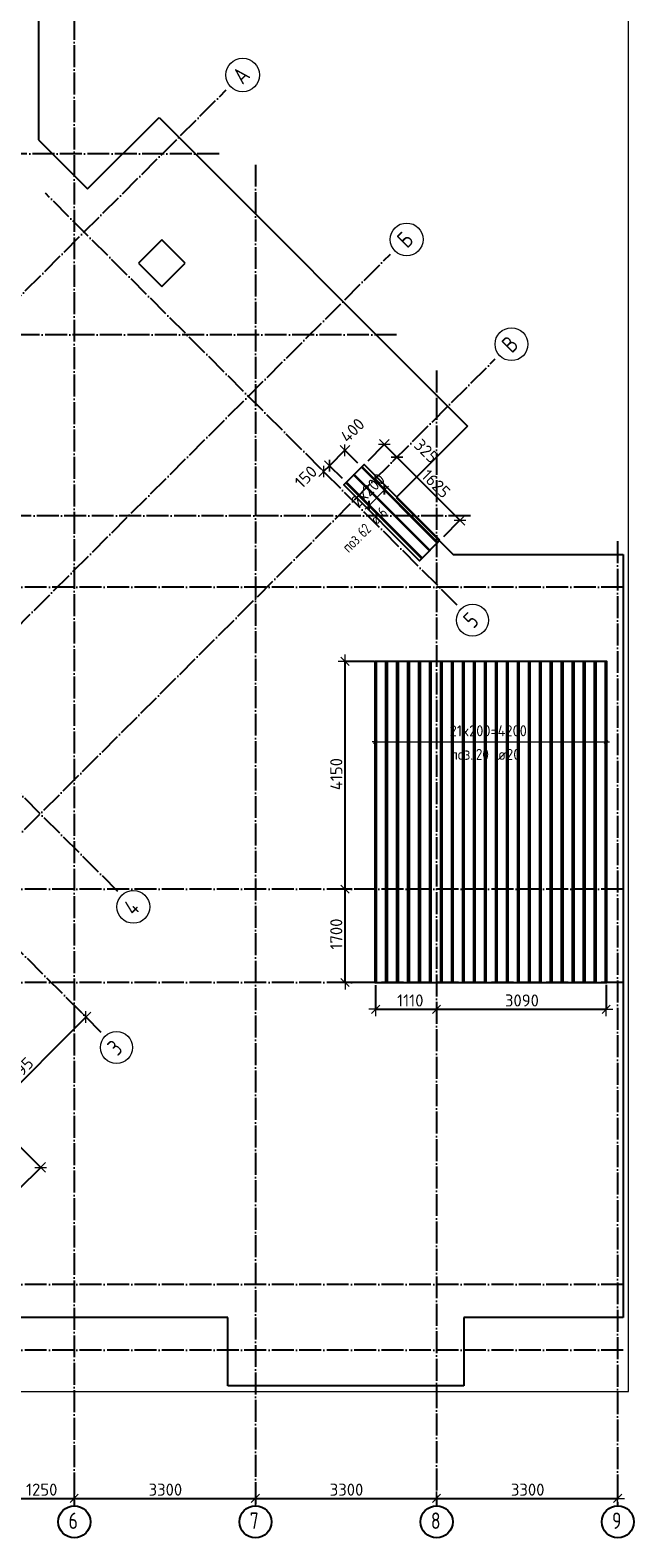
# Model space of a CAD drawing. Header units: millimetres. Extents: x -3483 to 105345, y -283423 to 72284.
# Tile 3 of 155: x 54347 to 65345, y -283417 to -255949. Entities that reach past the tile are written whole.
import ezdxf

# ---------------------------------------------------------------- set-up
doc = ezdxf.new("R2010")
doc.units = ezdxf.units.MM
doc.header["$PDMODE"] = 65
doc.linetypes.add('______11', pattern=[500, 400, -50, 0, -50])
doc.linetypes.add('______5', pattern=[1100, 800, -100, 100, -100])
for name, color, linetype, lineweight in [('Standard', 7, 'Continuous', 25), ('Размерная линия_ общее', 7, 'Continuous', 13), ('Фундамент_ общее', 7, 'Continuous', 35)]:
    doc.layers.add(name, color=color, linetype=linetype, lineweight=lineweight)
doc.layers.add('Арм.стержн.Доп. Арм. верхн.зоны У', color=7, linetype='Continuous', lineweight=35, true_color=0x739641)
doc.layers.add('Осевая линия_ общее', color=7, linetype='______5', lineweight=13, true_color=0xa0a0a0)
doc.styles.add('ISOCPEUR', font='ISOCPEUR')
doc.dimstyles.new('DIMSTYLE_4', dxfattribs={"dimtxt": 220, "dimasz": 250, "dimexe": 0, "dimexo": 0, "dimgap": 110, "dimtad": 2, "dimdec": 0, "dimrnd": 5, "dimzin": 12, "dimdsep": 46, "dimtxsty": 'ISOCPEUR', "dimblk1": 'ALL_ML_STRICH', "dimblk2": 'ALL_ML_STRICH', "dimsah": 1, "dimcen": 0, "dimclrd": 7, "dimclre": 256, "dimclrt": 7, "dimadec": 0, "dimazin": 0, "dimtfac": 1, "dimtdec": 0, "dimtix": 1, "dimtmove": 2, "dimatfit": 3, "dimfxl": 0, "dimtzin": 0, "dimlwd": 0, "dimlwe": -3, "dimarcsym": 0})
doc.dimstyles.new('DIMSTYLE_5', dxfattribs={"dimtxt": 220, "dimasz": 250, "dimexe": 0, "dimexo": 0, "dimgap": 110, "dimtad": 2, "dimdec": 0, "dimrnd": 5, "dimzin": 12, "dimdsep": 46, "dimtxsty": 'ISOCPEUR', "dimblk1": 'ALL_ML_STRICH', "dimblk2": 'ALL_ML_STRICH', "dimsah": 1, "dimcen": 0, "dimclrd": 7, "dimclre": 256, "dimclrt": 7, "dimadec": 0, "dimazin": 0, "dimtfac": 1, "dimtdec": 0, "dimtix": 1, "dimtmove": 2, "dimatfit": 3, "dimfxl": 0, "dimtvp": 1.2, "dimtzin": 0, "dimlwd": 0, "dimlwe": -3, "dimarcsym": 0})

# ---------------------------------------------------------------- blocks, each defined once
blk = doc.blocks.new('ALL_ML_STRICH')
at = {"color": 0, "linetype": 'ByBlock', "lineweight": -2}
for p, q in [((-1, 0), (0.5, 0)), ((-0.3, -0.3), (0.3, 0.3)), ((0, -0.5), (0, 0.5))]:
    blk.add_line(p, q, dxfattribs=at)
blk = doc.blocks.new('*D184')
at = {"layer": 'DEFPOINTS', "color": 7, "linetype": 'Continuous', "lineweight": 13, "transparency": 33554687}
for p in [(53900, -282560), (55150, -282560), (53900, -282699)]:
    blk.add_point(p, dxfattribs=at)
at = {"layer": 'Размерная линия_ общее', "color": 253, "linetype": 'Continuous', "lineweight": -2, "true_color": 0xa0a0a0, "transparency": 33554687}
for p, q in [((53900, -282660), (53900, -282699)), ((55150, -282660), (55150, -282699))]:
    blk.add_line(p, q, dxfattribs=at)
at = {"layer": 'Размерная линия_ общее', "color": 7, "linetype": 'Continuous', "lineweight": -2, "transparency": 33554687}
blk.add_line((53900, -282699), (55150, -282699), dxfattribs=at)
at = {"layer": 'Размерная линия_ общее', "color": 7, "linetype": 'Continuous', "lineweight": 13, "transparency": 33554687, "xscale": 250, "yscale": 250, "zscale": 250, "rotation": 180}
blk.add_blockref('ALL_ML_STRICH', (53900, -282699), dxfattribs=at)
at = {"layer": 'Размерная линия_ общее', "color": 7, "linetype": 'Continuous', "lineweight": 13, "transparency": 33554687, "xscale": 250, "yscale": 250, "zscale": 250}
blk.add_blockref('ALL_ML_STRICH', (55150, -282699), dxfattribs=at)
at = {"layer": 'Размерная линия_ общее', "color": 7, "linetype": 'Continuous', "lineweight": 13, "transparency": 33554687, "insert": (54558, -282539), "char_height": 220, "width": 880, "attachment_point": 5, "style": 'ISOCPEUR'}
blk.add_mtext('\\A1;{1250}', dxfattribs=at)
blk = doc.blocks.new('*D185')
at = {"layer": 'DEFPOINTS', "color": 7, "linetype": 'Continuous', "lineweight": 13, "transparency": 33554687}
for p in [(55150, -282560), (58450, -282641), (55150, -282699)]:
    blk.add_point(p, dxfattribs=at)
at = {"layer": 'Размерная линия_ общее', "color": 253, "linetype": 'Continuous', "lineweight": -2, "true_color": 0xa0a0a0, "transparency": 33554687}
for p, q in [((55150, -282660), (55150, -282699)), ((58450, -282699), (58450, -282699))]:
    blk.add_line(p, q, dxfattribs=at)
at = {"layer": 'Размерная линия_ общее', "color": 7, "linetype": 'Continuous', "lineweight": -2, "transparency": 33554687}
blk.add_line((55150, -282699), (58450, -282699), dxfattribs=at)
at = {"layer": 'Размерная линия_ общее', "color": 7, "linetype": 'Continuous', "lineweight": 13, "transparency": 33554687, "xscale": 250, "yscale": 250, "zscale": 250, "rotation": 180}
blk.add_blockref('ALL_ML_STRICH', (55150, -282699), dxfattribs=at)
at = {"layer": 'Размерная линия_ общее', "color": 7, "linetype": 'Continuous', "lineweight": 13, "transparency": 33554687, "xscale": 250, "yscale": 250, "zscale": 250}
blk.add_blockref('ALL_ML_STRICH', (58450, -282699), dxfattribs=at)
at = {"layer": 'Размерная линия_ общее', "color": 7, "linetype": 'Continuous', "lineweight": 13, "transparency": 33554687, "insert": (56811, -282539), "char_height": 220, "width": 880, "attachment_point": 5, "style": 'ISOCPEUR'}
blk.add_mtext('\\A1;{3300}', dxfattribs=at)
blk = doc.blocks.new('*D186')
at = {"layer": 'DEFPOINTS', "color": 7, "linetype": 'Continuous', "lineweight": 13, "transparency": 33554687}
for p in [(58450, -282641), (61750, -282546), (58450, -282699)]:
    blk.add_point(p, dxfattribs=at)
at = {"layer": 'Размерная линия_ общее', "color": 253, "linetype": 'Continuous', "lineweight": -2, "true_color": 0xa0a0a0, "transparency": 33554687}
for p, q in [((58450, -282699), (58450, -282699)), ((61750, -282646), (61750, -282699))]:
    blk.add_line(p, q, dxfattribs=at)
at = {"layer": 'Размерная линия_ общее', "color": 7, "linetype": 'Continuous', "lineweight": -2, "transparency": 33554687}
blk.add_line((58450, -282699), (61750, -282699), dxfattribs=at)
at = {"layer": 'Размерная линия_ общее', "color": 7, "linetype": 'Continuous', "lineweight": 13, "transparency": 33554687, "xscale": 250, "yscale": 250, "zscale": 250, "rotation": 180}
blk.add_blockref('ALL_ML_STRICH', (58450, -282699), dxfattribs=at)
at = {"layer": 'Размерная линия_ общее', "color": 7, "linetype": 'Continuous', "lineweight": 13, "transparency": 33554687, "xscale": 250, "yscale": 250, "zscale": 250}
blk.add_blockref('ALL_ML_STRICH', (61750, -282699), dxfattribs=at)
at = {"layer": 'Размерная линия_ общее', "color": 7, "linetype": 'Continuous', "lineweight": 13, "transparency": 33554687, "insert": (60111, -282539), "char_height": 220, "width": 880, "attachment_point": 5, "style": 'ISOCPEUR'}
blk.add_mtext('\\A1;{3300}', dxfattribs=at)
blk = doc.blocks.new('*D187')
at = {"layer": 'DEFPOINTS', "color": 7, "linetype": 'Continuous', "lineweight": 13, "transparency": 33554687}
for p in [(61750, -282546), (65050, -282546), (61750, -282699)]:
    blk.add_point(p, dxfattribs=at)
at = {"layer": 'Размерная линия_ общее', "color": 253, "linetype": 'Continuous', "lineweight": -2, "true_color": 0xa0a0a0, "transparency": 33554687}
for p, q in [((61750, -282646), (61750, -282699)), ((65050, -282646), (65050, -282699))]:
    blk.add_line(p, q, dxfattribs=at)
at = {"layer": 'Размерная линия_ общее', "color": 7, "linetype": 'Continuous', "lineweight": -2, "transparency": 33554687}
blk.add_line((61750, -282699), (65050, -282699), dxfattribs=at)
at = {"layer": 'Размерная линия_ общее', "color": 7, "linetype": 'Continuous', "lineweight": 13, "transparency": 33554687, "xscale": 250, "yscale": 250, "zscale": 250, "rotation": 180}
blk.add_blockref('ALL_ML_STRICH', (61750, -282699), dxfattribs=at)
at = {"layer": 'Размерная линия_ общее', "color": 7, "linetype": 'Continuous', "lineweight": 13, "transparency": 33554687, "xscale": 250, "yscale": 250, "zscale": 250}
blk.add_blockref('ALL_ML_STRICH', (65050, -282699), dxfattribs=at)
at = {"layer": 'Размерная линия_ общее', "color": 7, "linetype": 'Continuous', "lineweight": 13, "transparency": 33554687, "insert": (63411, -282539), "char_height": 220, "width": 880, "attachment_point": 5, "style": 'ISOCPEUR'}
blk.add_mtext('\\A1;{3300}', dxfattribs=at)
blk = doc.blocks.new('*D572')
at = {"layer": 'DEFPOINTS', "color": 7, "linetype": 'Continuous', "lineweight": 13, "transparency": 33554687}
for p in [(51281, -273477), (51316, -273442), (54073, -277136)]:
    blk.add_point(p, dxfattribs=at)
at = {"layer": 'Размерная линия_ общее', "color": 253, "linetype": 'Continuous', "lineweight": -2, "true_color": 0xa0a0a0, "transparency": 33554687}
for p, q in [((51316, -273442), (51316, -273442)), ((54143, -277065), (54541, -276667))]:
    blk.add_line(p, q, dxfattribs=at)
at = {"layer": 'Размерная линия_ общее', "color": 7, "linetype": 'Continuous', "lineweight": -2, "transparency": 33554687}
blk.add_line((51316, -273442), (54541, -276667), dxfattribs=at)
at = {"layer": 'Размерная линия_ общее', "color": 7, "linetype": 'Continuous', "lineweight": 13, "transparency": 33554687, "xscale": 250, "yscale": 250, "zscale": 250}
for p, rotation in [((51316, -273442), 135.0000000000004), ((54541, -276667), 315.0000000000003)]:
    blk.add_blockref('ALL_ML_STRICH', p, dxfattribs=dict(at, rotation=rotation))
at = {"layer": 'Размерная линия_ общее', "color": 7, "linetype": 'Continuous', "lineweight": 13, "transparency": 33554687, "insert": (53042, -274941), "char_height": 220, "width": 880, "attachment_point": 5, "rotation": 315, "style": 'ISOCPEUR'}
blk.add_mtext('\\A1;{4560}', dxfattribs=at)
blk = doc.blocks.new('*D573')
at = {"layer": 'DEFPOINTS', "color": 7, "linetype": 'Continuous', "lineweight": 13, "transparency": 33554687}
for p in [(55341, -273907), (55364, -273930), (54063, -277146)]:
    blk.add_point(p, dxfattribs=at)
at = {"layer": 'Размерная линия_ общее', "color": 7, "linetype": 'Continuous', "lineweight": -2, "transparency": 33554687}
blk.add_line((55364, -273930), (53106, -276189), dxfattribs=at)
at = {"layer": 'Размерная линия_ общее', "color": 253, "linetype": 'Continuous', "lineweight": -2, "true_color": 0xa0a0a0, "transparency": 33554687}
for p, q in [((55364, -273930), (55364, -273930)), ((53992, -277075), (53106, -276189))]:
    blk.add_line(p, q, dxfattribs=at)
at = {"layer": 'Размерная линия_ общее', "color": 7, "linetype": 'Continuous', "lineweight": 13, "transparency": 33554687, "xscale": 250, "yscale": 250, "zscale": 250}
for p, rotation in [((55364, -273930), 44.99999999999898), ((53106, -276189), 224.9999999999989)]:
    blk.add_blockref('ALL_ML_STRICH', p, dxfattribs=dict(at, rotation=rotation))
at = {"layer": 'Размерная линия_ общее', "color": 7, "linetype": 'Continuous', "lineweight": 13, "transparency": 33554687, "insert": (54145, -274923), "char_height": 220, "width": 880, "attachment_point": 5, "rotation": 45, "style": 'ISOCPEUR'}
blk.add_mtext('\\A1;{3195}', dxfattribs=at)
blk = doc.blocks.new('*D577')
at = {"layer": 'DEFPOINTS', "color": 7, "linetype": 'Continuous', "lineweight": 13, "transparency": 33554687}
for p in [(60082, -263602), (60388, -263908), (60105, -264191)]:
    blk.add_point(p, dxfattribs=at)
at = {"layer": 'Размерная линия_ общее', "color": 7, "linetype": 'Continuous', "lineweight": -2, "transparency": 33554687}
blk.add_line((60082, -263602), (59799, -263885), dxfattribs=at)
at = {"layer": 'Размерная линия_ общее', "color": 253, "linetype": 'Continuous', "lineweight": -2, "true_color": 0xa0a0a0, "transparency": 33554687}
for p, q in [((60317, -263838), (60082, -263602)), ((60035, -264120), (59799, -263885))]:
    blk.add_line(p, q, dxfattribs=at)
at = {"layer": 'Размерная линия_ общее', "color": 7, "linetype": 'Continuous', "lineweight": 13, "transparency": 33554687, "xscale": 250, "yscale": 250, "zscale": 250}
for p, rotation in [((59799, -263885), 224.9999999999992), ((60082, -263602), 44.99999999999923)]:
    blk.add_blockref('ALL_ML_STRICH', p, dxfattribs=dict(at, rotation=rotation))
at = {"layer": 'Размерная линия_ общее', "color": 7, "linetype": 'Continuous', "lineweight": 13, "transparency": 33554687, "insert": (60219, -263238), "char_height": 220, "width": 660, "attachment_point": 5, "rotation": 45, "style": 'ISOCPEUR'}
blk.add_mtext('\\A1;{400}', dxfattribs=at)
blk = doc.blocks.new('*D578')
at = {"layer": 'DEFPOINTS', "color": 7, "linetype": 'Continuous', "lineweight": 13, "transparency": 33554687}
for p in [(59799, -263885), (59717, -264014), (60105, -264191)]:
    blk.add_point(p, dxfattribs=at)
at = {"layer": 'Размерная линия_ общее', "color": 7, "linetype": 'Continuous', "lineweight": -2, "transparency": 33554687}
blk.add_line((59799, -263885), (59694, -263990), dxfattribs=at)
at = {"layer": 'Размерная линия_ общее', "color": 253, "linetype": 'Continuous', "lineweight": -2, "true_color": 0xa0a0a0, "transparency": 33554687}
for p, q in [((60035, -264120), (59799, -263885)), ((59694, -263990), (59694, -263990))]:
    blk.add_line(p, q, dxfattribs=at)
at = {"layer": 'Размерная линия_ общее', "color": 7, "linetype": 'Continuous', "lineweight": 13, "transparency": 33554687, "xscale": 250, "yscale": 250, "zscale": 250}
for p, rotation in [((59694, -263990), 224.9999999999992), ((59799, -263885), 44.99999999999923)]:
    blk.add_blockref('ALL_ML_STRICH', p, dxfattribs=dict(at, rotation=rotation))
at = {"layer": 'Размерная линия_ общее', "color": 7, "linetype": 'Continuous', "lineweight": 13, "transparency": 33554687, "insert": (59370, -264088), "char_height": 220, "width": 660, "attachment_point": 5, "rotation": 45, "style": 'ISOCPEUR'}
blk.add_mtext('\\A1;{150}', dxfattribs=at)
blk = doc.blocks.new('*D579')
at = {"layer": 'DEFPOINTS', "color": 7, "linetype": 'Continuous', "lineweight": 13, "transparency": 33554687}
for p in [(60798, -263498), (60433, -263864), (61004, -263754)]:
    blk.add_point(p, dxfattribs=at)
at = {"layer": 'Размерная линия_ общее', "color": 253, "linetype": 'Continuous', "lineweight": -2, "true_color": 0xa0a0a0, "transparency": 33554687}
for p, q in [((60503, -263793), (60798, -263498)), ((61029, -263729), (61029, -263729))]:
    blk.add_line(p, q, dxfattribs=at)
at = {"layer": 'Размерная линия_ общее', "color": 7, "linetype": 'Continuous', "lineweight": -2, "transparency": 33554687}
blk.add_line((60798, -263498), (61029, -263729), dxfattribs=at)
at = {"layer": 'Размерная линия_ общее', "color": 7, "linetype": 'Continuous', "lineweight": 13, "transparency": 33554687, "xscale": 250, "yscale": 250, "zscale": 250}
for p, rotation in [((60798, -263498), 135.0000000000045), ((61029, -263729), 315.0000000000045)]:
    blk.add_blockref('ALL_ML_STRICH', p, dxfattribs=dict(at, rotation=rotation))
at = {"layer": 'Размерная линия_ общее', "color": 7, "linetype": 'Continuous', "lineweight": 13, "transparency": 33554687, "insert": (61564, -263616), "char_height": 220, "width": 660, "attachment_point": 5, "rotation": 315, "style": 'ISOCPEUR'}
blk.add_mtext('\\A1;{325}', dxfattribs=at)
blk = doc.blocks.new('*D580')
at = {"layer": 'DEFPOINTS', "color": 7, "linetype": 'Continuous', "lineweight": 13, "transparency": 33554687}
for p in [(61004, -263754), (61029, -263729), (61812, -265243)]:
    blk.add_point(p, dxfattribs=at)
at = {"layer": 'Размерная линия_ общее', "color": 253, "linetype": 'Continuous', "lineweight": -2, "true_color": 0xa0a0a0, "transparency": 33554687}
for p, q in [((61029, -263729), (61029, -263729)), ((61882, -265172), (62177, -264877))]:
    blk.add_line(p, q, dxfattribs=at)
at = {"layer": 'Размерная линия_ общее', "color": 7, "linetype": 'Continuous', "lineweight": -2, "transparency": 33554687}
blk.add_line((61029, -263729), (62177, -264877), dxfattribs=at)
at = {"layer": 'Размерная линия_ общее', "color": 7, "linetype": 'Continuous', "lineweight": 13, "transparency": 33554687, "xscale": 250, "yscale": 250, "zscale": 250}
for p, rotation in [((61029, -263729), 135.0000000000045), ((62177, -264877), 315.0000000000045)]:
    blk.add_blockref('ALL_ML_STRICH', p, dxfattribs=dict(at, rotation=rotation))
at = {"layer": 'Размерная линия_ общее', "color": 7, "linetype": 'Continuous', "lineweight": 13, "transparency": 33554687, "insert": (61740, -264213), "char_height": 220, "width": 880, "attachment_point": 5, "rotation": 315, "style": 'ISOCPEUR'}
blk.add_mtext('\\A1;{1625}', dxfattribs=at)
blk = doc.blocks.new('*D581')
at = {"layer": 'DEFPOINTS', "color": 7, "linetype": 'Continuous', "lineweight": 13, "transparency": 33554687}
for p in [(60312, -271600), (60084, -273300), (60669, -273300)]:
    blk.add_point(p, dxfattribs=at)
at = {"layer": 'Размерная линия_ общее', "color": 253, "linetype": 'Continuous', "lineweight": -2, "true_color": 0xa0a0a0, "transparency": 33554687}
for p, q in [((60212, -271600), (60084, -271600)), ((60569, -273300), (60084, -273300))]:
    blk.add_line(p, q, dxfattribs=at)
at = {"layer": 'Размерная линия_ общее', "color": 7, "linetype": 'Continuous', "lineweight": -2, "transparency": 33554687}
blk.add_line((60084, -273300), (60084, -271600), dxfattribs=at)
at = {"layer": 'Размерная линия_ общее', "color": 7, "linetype": 'Continuous', "lineweight": 13, "transparency": 33554687, "xscale": 250, "yscale": 250, "zscale": 250}
for p, rotation in [((60084, -271600), 90), ((60084, -273300), 270)]:
    blk.add_blockref('ALL_ML_STRICH', p, dxfattribs=dict(at, rotation=rotation))
at = {"layer": 'Размерная линия_ общее', "color": 7, "linetype": 'Continuous', "lineweight": 13, "transparency": 33554687, "insert": (59924, -272417), "char_height": 220, "width": 880, "attachment_point": 5, "rotation": 90, "style": 'ISOCPEUR'}
blk.add_mtext('\\A1;{1700}', dxfattribs=at)
blk = doc.blocks.new('*D582')
at = {"layer": 'DEFPOINTS', "color": 7, "linetype": 'Continuous', "lineweight": 13, "transparency": 33554687}
for p in [(60713, -267450), (60084, -271600), (60312, -271600)]:
    blk.add_point(p, dxfattribs=at)
at = {"layer": 'Размерная линия_ общее', "color": 253, "linetype": 'Continuous', "lineweight": -2, "true_color": 0xa0a0a0, "transparency": 33554687}
for p, q in [((60613, -267450), (60084, -267450)), ((60212, -271600), (60084, -271600))]:
    blk.add_line(p, q, dxfattribs=at)
at = {"layer": 'Размерная линия_ общее', "color": 7, "linetype": 'Continuous', "lineweight": -2, "transparency": 33554687}
blk.add_line((60084, -271600), (60084, -267450), dxfattribs=at)
at = {"layer": 'Размерная линия_ общее', "color": 7, "linetype": 'Continuous', "lineweight": 13, "transparency": 33554687, "xscale": 250, "yscale": 250, "zscale": 250}
for p, rotation in [((60084, -267450), 90), ((60084, -271600), 270)]:
    blk.add_blockref('ALL_ML_STRICH', p, dxfattribs=dict(at, rotation=rotation))
at = {"layer": 'Размерная линия_ общее', "color": 7, "linetype": 'Continuous', "lineweight": 13, "transparency": 33554687, "insert": (59924, -269503), "char_height": 220, "width": 880, "attachment_point": 5, "rotation": 90, "style": 'ISOCPEUR'}
blk.add_mtext('\\A1;{4150}', dxfattribs=at)
blk = doc.blocks.new('*D583')
at = {"layer": 'DEFPOINTS', "color": 7, "linetype": 'Continuous', "lineweight": 13, "transparency": 33554687}
for p in [(60640, -273248), (60640, -273787), (61750, -273736)]:
    blk.add_point(p, dxfattribs=at)
at = {"layer": 'Размерная линия_ общее', "color": 253, "linetype": 'Continuous', "lineweight": -2, "true_color": 0xa0a0a0, "transparency": 33554687}
for p, q in [((60640, -273348), (60640, -273787)), ((61750, -273787), (61750, -273787))]:
    blk.add_line(p, q, dxfattribs=at)
at = {"layer": 'Размерная линия_ общее', "color": 7, "linetype": 'Continuous', "lineweight": -2, "transparency": 33554687}
blk.add_line((60640, -273787), (61750, -273787), dxfattribs=at)
at = {"layer": 'Размерная линия_ общее', "color": 7, "linetype": 'Continuous', "lineweight": 13, "transparency": 33554687, "xscale": 250, "yscale": 250, "zscale": 250, "rotation": 180}
blk.add_blockref('ALL_ML_STRICH', (60640, -273787), dxfattribs=at)
at = {"layer": 'Размерная линия_ общее', "color": 7, "linetype": 'Continuous', "lineweight": 13, "transparency": 33554687, "xscale": 250, "yscale": 250, "zscale": 250}
blk.add_blockref('ALL_ML_STRICH', (61750, -273787), dxfattribs=at)
at = {"layer": 'Размерная линия_ общее', "color": 7, "linetype": 'Continuous', "lineweight": 13, "transparency": 33554687, "insert": (61272, -273627), "char_height": 220, "width": 880, "attachment_point": 5, "style": 'ISOCPEUR'}
blk.add_mtext('\\A1;{1110}', dxfattribs=at)
blk = doc.blocks.new('*D584')
at = {"layer": 'DEFPOINTS', "color": 7, "linetype": 'Continuous', "lineweight": 13, "transparency": 33554687}
for p in [(64840, -273243), (61750, -273736), (61750, -273787)]:
    blk.add_point(p, dxfattribs=at)
at = {"layer": 'Размерная линия_ общее', "color": 253, "linetype": 'Continuous', "lineweight": -2, "true_color": 0xa0a0a0, "transparency": 33554687}
for p, q in [((64840, -273343), (64840, -273787)), ((61750, -273787), (61750, -273787))]:
    blk.add_line(p, q, dxfattribs=at)
at = {"layer": 'Размерная линия_ общее', "color": 7, "linetype": 'Continuous', "lineweight": -2, "transparency": 33554687}
blk.add_line((61750, -273787), (64840, -273787), dxfattribs=at)
at = {"layer": 'Размерная линия_ общее', "color": 7, "linetype": 'Continuous', "lineweight": 13, "transparency": 33554687, "xscale": 250, "yscale": 250, "zscale": 250, "rotation": 180}
blk.add_blockref('ALL_ML_STRICH', (61750, -273787), dxfattribs=at)
at = {"layer": 'Размерная линия_ общее', "color": 7, "linetype": 'Continuous', "lineweight": 13, "transparency": 33554687, "xscale": 250, "yscale": 250, "zscale": 250}
blk.add_blockref('ALL_ML_STRICH', (64840, -273787), dxfattribs=at)
at = {"layer": 'Размерная линия_ общее', "color": 7, "linetype": 'Continuous', "lineweight": 13, "transparency": 33554687, "insert": (63306, -273627), "char_height": 220, "width": 880, "attachment_point": 5, "style": 'ISOCPEUR'}
blk.add_mtext('\\A1;{3090}', dxfattribs=at)
blk = doc.blocks.new('СЛОЖНЫЙ_ОБЪЕКТ_6')
at = {"layer": 'Осевая линия_ общее', "color": 253, "linetype": '______11', "lineweight": -3, "true_color": 0xa0a0a0, "transparency": 33554687}
for p, q in [((41882, -273076), (57919, -257039)), ((62126, -266422), (54624, -258920)), ((46287, -274653), (60910, -260030)), ((46817, -277941), (62819, -261939)), ((55946, -271641), (48005, -263700)), ((55642, -274208), (46550, -265115)), ((49836, -277750), (42073, -269987)), ((48988, -278599), (42758, -272369))]:
    blk.add_line(p, q, dxfattribs=at)
at = {"layer": 'Осевая линия_ общее', "color": 7, "linetype": 'Continuous', "lineweight": 13, "transparency": 33554687}
for centre, radius in [((58219, -256766), 306), ((61206, -259762), 299), ((63115, -261671), 299), ((62405, -266698), 292), ((56228, -271922), 299), ((55921, -274483), 292), ((50115, -278026), 292), ((49259, -278867), 282)]:
    blk.add_circle(centre, radius, dxfattribs=at)
at = {"layer": 'Осевая линия_ общее', "color": 7, "linetype": 'Continuous', "lineweight": 13, "transparency": 33554687, "char_height": 300, "attachment_point": 7, "rotation": 45, "style": 'ISOCPEUR'}
for s, insert, width in [('\\W0.82;А', (58216, -256954), 392.65), ('\\W0.80;Б', (61213, -259939), 359.83), ('\\W0.80;В', (63122, -261848), 359.83), ('\\W0.78;5', (62423, -266864), 326.41), ('\\W0.80;4', (56236, -272099), 359.83), ('\\W0.78;3', (55939, -274650), 326.41), ('\\W0.78;2', (50133, -278192), 326.41), ('\\W0.56;1', (49298, -279013), 233.33)]:
    blk.add_mtext(s, dxfattribs=dict(at, insert=insert, width=width))

msp = doc.modelspace()

# ---------------------------------------------------------------- linework, layer by layer
at = {"layer": 'Standard', "color": 7, "linetype": 'Continuous', "lineweight": 13, "transparency": 33554687}
msp.add_lwpolyline([(39250, -280750), (65250, -280750), (65250, -233310), (39250, -233310), (39250, -280750)], dxfattribs=at)
at = {"layer": 'Арм.стержн.Доп. Арм. верхн.зоны У', "color": 7, "linetype": 'Continuous', "lineweight": 25, "transparency": 33554687}
for p, q in [((60805.1, -264410), (60805.1, -264240.3)), ((60522.3, -264692.9), (60522.3, -264523.2)), ((60609.5, -268943.7), (60669.5, -268883.7)), ((64809.5, -268943.7), (64869.5, -268883.7))]:
    msp.add_line(p, q, dxfattribs=at)
at = {"layer": 'Арм.стержн.Доп. Арм. верхн.зоны У', "color": 7, "linetype": 'Continuous', "lineweight": 13, "transparency": 33554687}
for p, q in [((60522.3, -264608), (60805.1, -264325.2)), ((60805.1, -264325.2), (60875.8, -264254.5)), ((60522.3, -264608), (60451.5, -264678.7)), ((60639.5, -268913.7), (60579.5, -268913.7)), ((64839.5, -268913.7), (64899.5, -268913.7))]:
    msp.add_line(p, q, dxfattribs=at)
at = {"layer": 'Арм.стержн.Доп. Арм. верхн.зоны У', "color": 253, "linetype": 'Continuous', "lineweight": -3, "true_color": 0xa0a0a0, "transparency": 33554687}
for p, q in [((60805.1, -264325.2), (60734.4, -264254.5)), ((60805.1, -264325.2), (60875.8, -264395.9)), ((60522.3, -264608), (60451.5, -264537.3)), ((60522.3, -264608), (60593, -264678.7)), ((60639.5, -268913.7), (60639.5, -268813.7)), ((64839.5, -268913.7), (64839.5, -268813.7)), ((60639.5, -268913.7), (60639.5, -269013.7)), ((64839.5, -268913.7), (64839.5, -269013.7))]:
    msp.add_line(p, q, dxfattribs=at)
at = {"layer": 'Арм.стержн.Доп. Арм. верхн.зоны У', "color": 52, "linetype": 'Continuous', "lineweight": 25, "transparency": 33554687}
for points in [[(61811.5, -265242.5), (60432.7, -263863.7), (60060.7, -264235.6), (61439.6, -265614.5), (61811.5, -265242.5)], [(64852, -273300.1), (64852, -267450.1), (60627, -267450.1), (60627, -273300.1), (64852, -273300.1)]]:
    msp.add_lwpolyline(points, dxfattribs=at)
at = {"layer": 'Арм.стержн.Доп. Арм. верхн.зоны У', "color": 41, "linetype": 'Continuous', "lineweight": 25, "transparency": 33554687}
for points in [[(61761.3, -265292.7), (60382.5, -263913.9), (60393.8, -263902.6), (61772.7, -265281.4), (61761.3, -265292.7)], [(61478.5, -265575.6), (60099.6, -264196.7), (60111, -264185.4), (61489.8, -265564.3), (61478.5, -265575.6)], [(61619.9, -265434.2), (60241.1, -264055.3), (60252.4, -264044), (61631.2, -265422.9), (61619.9, -265434.2)]]:
    msp.add_lwpolyline(points, dxfattribs=at)
at = {"layer": 'Арм.стержн.Доп. Арм. верхн.зоны У', "color": 240, "linetype": 'Continuous', "lineweight": 25, "transparency": 33554687}
for points in [[(60629.5, -273300.1), (60629.5, -267450.1), (60649.5, -267450.1), (60649.5, -273300.1), (60629.5, -273300.1)], [(60829.5, -273300.1), (60829.5, -267450.1), (60849.5, -267450.1), (60849.5, -273300.1), (60829.5, -273300.1)], [(61029.5, -273300.1), (61029.5, -267450.1), (61049.5, -267450.1), (61049.5, -273300.1), (61029.5, -273300.1)], [(61229.5, -273300.1), (61229.5, -267450.1), (61249.5, -267450.1), (61249.5, -273300.1), (61229.5, -273300.1)], [(61429.5, -273300.1), (61429.5, -267450.1), (61449.5, -267450.1), (61449.5, -273300.1), (61429.5, -273300.1)], [(61629.5, -273300.1), (61629.5, -267450.1), (61649.5, -267450.1), (61649.5, -273300.1), (61629.5, -273300.1)], [(61829.5, -273300.1), (61829.5, -267450.1), (61849.5, -267450.1), (61849.5, -273300.1), (61829.5, -273300.1)], [(62029.5, -273300.1), (62029.5, -267450.1), (62049.5, -267450.1), (62049.5, -273300.1), (62029.5, -273300.1)], [(62229.5, -273300.1), (62229.5, -267450.1), (62249.5, -267450.1), (62249.5, -273300.1), (62229.5, -273300.1)], [(62429.5, -273300.1), (62429.5, -267450.1), (62449.5, -267450.1), (62449.5, -273300.1), (62429.5, -273300.1)], [(62629.5, -273300.1), (62629.5, -267450.1), (62649.5, -267450.1), (62649.5, -273300.1), (62629.5, -273300.1)], [(62829.5, -273300.1), (62829.5, -267450.1), (62849.5, -267450.1), (62849.5, -273300.1), (62829.5, -273300.1)], [(63029.5, -273300.1), (63029.5, -267450.1), (63049.5, -267450.1), (63049.5, -273300.1), (63029.5, -273300.1)], [(63229.5, -273300.1), (63229.5, -267450.1), (63249.5, -267450.1), (63249.5, -273300.1), (63229.5, -273300.1)], [(63429.5, -273300.1), (63429.5, -267450.1), (63449.5, -267450.1), (63449.5, -273300.1), (63429.5, -273300.1)], [(63629.5, -273300.1), (63629.5, -267450.1), (63649.5, -267450.1), (63649.5, -273300.1), (63629.5, -273300.1)], [(63829.5, -273300.1), (63829.5, -267450.1), (63849.5, -267450.1), (63849.5, -273300.1), (63829.5, -273300.1)], [(64029.5, -273300.1), (64029.5, -267450.1), (64049.5, -267450.1), (64049.5, -273300.1), (64029.5, -273300.1)], [(64229.5, -273300.1), (64229.5, -267450.1), (64249.5, -267450.1), (64249.5, -273300.1), (64229.5, -273300.1)], [(64429.5, -273300.1), (64429.5, -267450.1), (64449.5, -267450.1), (64449.5, -273300.1), (64429.5, -273300.1)], [(64629.5, -273300.1), (64629.5, -267450.1), (64649.5, -267450.1), (64649.5, -273300.1), (64629.5, -273300.1)], [(64829.5, -273300.1), (64829.5, -267450.1), (64849.5, -267450.1), (64849.5, -273300.1), (64829.5, -273300.1)]]:
    msp.add_lwpolyline(points, dxfattribs=at)
at = {"layer": 'Арм.стержн.Доп. Арм. верхн.зоны У', "color": 7, "linetype": 'Continuous', "lineweight": 13, "transparency": 33554687}
msp.add_lwpolyline([(60639.5, -268913.7), (61799.5, -268913.7), (61799.5, -268913.7), (64839.5, -268913.7)], dxfattribs=at)
at = {"layer": 'Осевая линия_ общее', "color": 253, "linetype": '______11', "lineweight": -3, "true_color": 0xa0a0a0, "transparency": 33554687}
for p, q in [((55150, -239220), (55150, -282827.9)), ((57790, -258200), (37142.2, -258200)), ((58450, -258400), (58450, -282827.9)), ((61020, -261500), (37142.2, -261500)), ((61750, -262150), (61750, -282827.9)), ((62370, -264800), (37142.2, -264800)), ((65050, -265260), (65050, -282827.9)), ((65150, -266100), (37142.2, -266100)), ((65150, -271600), (37142.2, -271600)), ((65150, -273300), (37142.2, -273300)), ((65150, -278800), (37142.2, -278800)), ((65150, -280000), (37142.2, -280000))]:
    msp.add_line(p, q, dxfattribs=at)
at = {"layer": 'Осевая линия_ общее', "color": 7, "linetype": 'Continuous', "lineweight": -3, "transparency": 33554687}
for centre in [(55152.4, -283124.6), (58452.4, -283124.6), (61752.4, -283124.6), (65052.4, -283124.6)]:
    msp.add_circle(centre, 292.4, dxfattribs=at)
at = {"layer": 'Фундамент_ общее', "color": 7, "lineweight": 25, "transparency": 33554687}
for p, q in [((54500, -248810), (54500, -257948)), ((55394.4, -258842.3), (56695.4, -257541.2)), ((56695.4, -257541.2), (62316.9, -263162.7)), ((54500, -257948), (55394.4, -258842.3)), ((56744.9, -259768.6), (56320.7, -260192.9)), ((57169.2, -260192.9), (56744.9, -259768.6)), ((56320.7, -260192.9), (56744.9, -260617.2)), ((56744.9, -260617.2), (57169.2, -260192.9)), ((62316.9, -263162.7), (61015.9, -264463.8)), ((61015.9, -264463.8), (62052, -265500)), ((62052, -265500), (65150, -265500)), ((65150, -265500), (65150, -279400)), ((57950, -279400), (52590, -279400)), ((57950, -280650), (57950, -279400)), ((62250, -279400), (62250, -280650)), ((65150, -279400), (62250, -279400)), ((62250, -280650), (57950, -280650))]:
    msp.add_line(p, q, dxfattribs=at)
at = {"layer": 'Фундамент_ общее', "color": 7, "linetype": 'Continuous', "lineweight": 25, "transparency": 33554687}
for p, q in [((54500, -248810), (54500, -257948)), ((55394.4, -258842.3), (56695.4, -257541.2)), ((56695.4, -257541.2), (62316.9, -263162.7)), ((54500, -257948), (55394.4, -258842.3)), ((56744.9, -259768.6), (56320.7, -260192.9)), ((57169.2, -260192.9), (56744.9, -259768.6)), ((56320.7, -260192.9), (56744.9, -260617.2)), ((56744.9, -260617.2), (57169.2, -260192.9)), ((62316.9, -263162.7), (61015.9, -264463.8)), ((61015.9, -264463.8), (62052, -265500)), ((62052, -265500), (65150, -265500)), ((65150, -265500), (65150, -279400)), ((57950, -279400), (52590, -279400)), ((57950, -280650), (57950, -279400)), ((62250, -279400), (62250, -280650)), ((65150, -279400), (62250, -279400)), ((62250, -280650), (57950, -280650))]:
    msp.add_line(p, q, dxfattribs=at)

# ---------------------------------------------------------------- block references
at = {"layer": 'Осевая линия_ общее', "color": 253, "linetype": '______11', "lineweight": -3, "true_color": 0xa0a0a0, "transparency": 33554687}
msp.add_blockref('СЛОЖНЫЙ_ОБЪЕКТ_6', (0, 0), dxfattribs=at)

# ---------------------------------------------------------------- texts
at = {"layer": 'Арм.стержн.Доп. Арм. верхн.зоны У', "color": 7, "linetype": 'Continuous', "lineweight": 13, "transparency": 33554687, "insert": (60328.5, -264660.4), "char_height": 220, "width": 873.359, "attachment_point": 7, "rotation": 45, "style": 'ISOCPEUR'}
msp.add_mtext('\\W0.95;2x200', dxfattribs=at)
at = {"layer": 'Арм.стержн.Доп. Арм. верхн.зоны У', "color": 7, "linetype": 'Continuous', "lineweight": 25, "transparency": 33554687, "char_height": 200, "attachment_point": 7, "rotation": 45, "style": 'ISOCPEUR'}
for s, insert, width in [('\\W0.74; ø16 ', (60594.2, -265039.5), 624.254), ('\\W0.73;62', (60429.2, -265204.5), 306.007), ('\\W0.77;поз.', (60152.2, -265481.4), 468.039)]:
    msp.add_mtext(s, dxfattribs=dict(at, insert=insert, width=width))
at = {"layer": 'Арм.стержн.Доп. Арм. верхн.зоны У', "color": 7, "linetype": 'Continuous', "lineweight": 13, "transparency": 33554687, "insert": (61989.5, -268813.7), "char_height": 200, "width": 1613.857, "attachment_point": 7, "style": 'ISOCPEUR'}
msp.add_mtext('\\W0.95;21x200=4200', dxfattribs=at)
at = {"layer": 'Арм.стержн.Доп. Арм. верхн.зоны У', "color": 7, "linetype": 'Continuous', "lineweight": 25, "transparency": 33554687, "char_height": 200, "attachment_point": 7, "style": 'ISOCPEUR'}
for s, insert, width in [('\\W0.92;поз.', (61996, -269243.7), 561.646), ('\\W0.87;20', (62466, -269243.7), 367.208), ('\\W0.95; ø20 ', (62746, -269243.7), 794.384)]:
    msp.add_mtext(s, dxfattribs=dict(at, insert=insert, width=width))
at = {"layer": 'Осевая линия_ общее', "color": 7, "linetype": 'Continuous', "lineweight": -3, "transparency": 33554687, "char_height": 300, "width": 326.407, "attachment_point": 7, "style": 'ISOCPEUR'}
for s, insert in [('\\W0.78;6', (55047.4, -283255.1)), ('\\W0.78;7', (58347.4, -283255.1)), ('\\W0.78;8', (61647.4, -283255.1)), ('\\W0.78;9', (64947.4, -283255.1))]:
    msp.add_mtext(s, dxfattribs=dict(at, insert=insert))

# ---------------------------------------------------------------- dimensions: what is measured, and where the dimension line sits
at = {"layer": 'Размерная линия_ общее', "color": 7, "linetype": 'Continuous', "lineweight": 13, "transparency": 33554687}
for base, p1, p2, angle, dimstyle, picture, middle in [((59799.1, -263884.9), (60317.4, -263837.5), (60034.6, -264120.4), 225, 'DIMSTYLE_5', '*D577', (60218.5, -263237.7)), ((61029.3, -263729.1), (60503.4, -263793), (61029.3, -263729.1), 315, 'DIMSTYLE_5', '*D579', (61563.9, -263616.1)), ((62177.2, -264876.9), (61029.3, -263729.1), (61882.3, -265171.8), 315, 'DIMSTYLE_4', '*D580', (61739.7, -264213.2)), ((59693.8, -263990.2), (60034.6, -264120.4), (59693.8, -263990.2), 225, 'DIMSTYLE_5', '*D578', (59370, -264087.8)), ((60084.1, -267450.1), (60212.4, -271600), (60613.1, -267450.1), 90, 'DIMSTYLE_4', '*D582', (59924.1, -269503)), ((60084.1, -271600), (60568.5, -273300), (60212.4, -271600), 90, 'DIMSTYLE_4', '*D581', (59924.1, -272417)), ((54541.3, -276667.1), (51316.3, -273442.1), (54143.5, -277064.9), 315, 'DIMSTYLE_4', '*D572', (53042, -274941.5)), ((53106.1, -276188.8), (55364.5, -273930.4), (53992.1, -277074.8), 225, 'DIMSTYLE_4', '*D573', (54145.5, -274923.1))]:
    dim = msp.add_linear_dim(base=base, p1=p1, p2=p2, angle=angle, dimstyle=dimstyle, override={"dimpost": '<>', "dimclrd": 7, "dimclre": 253, "dimclrt": 7, "dimlwd": 0, "dimlwe": 65533}, dxfattribs=at)
    dim.commit()
    dim.dimension.update_dxf_attribs({"geometry": picture, "text_midpoint": middle, "dimtype": 160})
for base, p1, p2, picture, middle in [((61750, -273786.6184), (60639.5366, -273348.0644), (61750, -273786.6184), '*D583', (61271.7683, -273626.6184)), ((64839.5366, -273786.6184), (61750, -273786.6184), (64839.5366, -273343.2194), '*D584', (63305.7683, -273626.6184)), ((55150, -282698.8), (53900, -282660), (55150, -282660), '*D184', (54558, -282538.8)), ((58450, -282698.8), (55150, -282660), (58450, -282698.8), '*D185', (56811, -282538.8)), ((61750, -282698.8), (58450, -282698.8), (61750, -282646.4), '*D186', (60111, -282538.8)), ((65050, -282698.8), (61750, -282646.4), (65050, -282646.4), '*D187', (63411, -282538.8))]:
    dim = msp.add_linear_dim(base=base, p1=p1, p2=p2, dimstyle='DIMSTYLE_4', override={"dimpost": '<>', "dimclrd": 7, "dimclre": 253, "dimclrt": 7, "dimlwd": 0, "dimlwe": 65533}, dxfattribs=at)
    dim.commit()
    dim.dimension.update_dxf_attribs({"geometry": picture, "text_midpoint": middle, "dimtype": 160})

doc.saveas('drawing.dxf')
